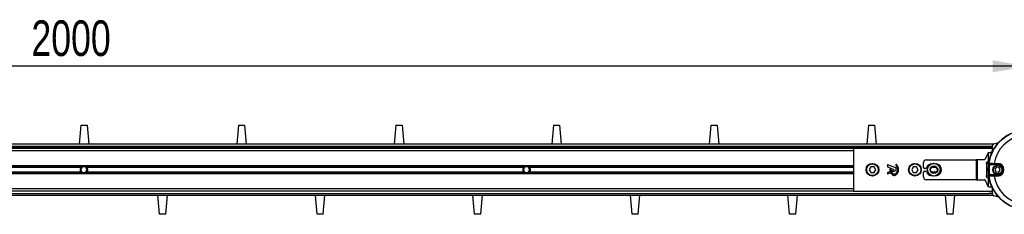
# Model space of a CAD drawing. Header units: millimetres. Extents: x 0 to 420, y 0 to 297.
# Tile 13 of 17: x 132 to 215, y 220 to 237. Entities that reach past the tile are written whole.
import ezdxf

# ---------------------------------------------------------------- set-up
doc = ezdxf.new("R2010")
doc.units = ezdxf.units.MM
doc.layers.add('QUOTE', color=174, linetype='Continuous')
doc.styles.add('SLDTEXTSTYLE3', font='TXT', dxfattribs={"width": 0.75})
doc.dimstyles.new('SLDDIMSTYLE0', dxfattribs={"dimtxt": 3, "dimasz": 3, "dimexe": 0, "dimexo": 0.0625, "dimgap": 0.75, "dimtad": 1, "dimlfac": 12.544143, "dimrnd": 1e-09, "dimzin": 12, "dimdsep": 46, "dimtxsty": 'SLDTEXTSTYLE3', "dimsah": 1, "dimcen": 0.09, "dimadec": 0, "dimazin": 3, "dimtfac": 1, "dimtdec": 3, "dimtofl": 0, "dimtmove": 0, "dimatfit": 3, "dimfxl": 0, "dimfrac": 2, "dimtolj": 1, "dimtzin": 12, "dimarcsym": 0})

# ---------------------------------------------------------------- blocks, each defined once
blk = doc.blocks.new('_D')
at = {"layer": 'QUOTE'}
for p, q in [((57.97, 226.172), (57.97, 234.882)), ((217.407, 226.172), (217.407, 234.882)), ((217.407, 232.882), (57.97, 232.882))]:
    blk.add_line(p, q, dxfattribs=at)
for points in [[(57.97, 232.882), (60.97, 232.382), (60.97, 233.382)], [(217.407, 232.882), (214.407, 233.382), (214.407, 232.382)]]:
    blk.add_solid(points, dxfattribs=at)
at = {"layer": 'QUOTE', "insert": (133.255, 236.749), "char_height": 3, "attachment_point": 1, "style": 'SLDTEXTSTYLE3'}
blk.add_mtext('2000', dxfattribs=at)

msp = doc.modelspace()

# ---------------------------------------------------------------- linework, layer by layer
at = {"color": 7, "linetype": 'Continuous', "lineweight": 25}
for p, q in [((137.42904, 227.91877), (137.28955, 226.3244)), ((137.42904, 227.91877), (137.94724, 227.91877)), ((137.94724, 227.91877), (138.08673, 226.3244)), ((150.72495, 227.91877), (150.58546, 226.3244)), ((150.72495, 227.91877), (151.24316, 227.91877)), ((151.24316, 227.91877), (151.38265, 226.3244)), ((164.02086, 227.91877), (163.88138, 226.3244)), ((164.02086, 227.91877), (164.53907, 227.91877)), ((164.53907, 227.91877), (164.67856, 226.3244)), ((177.31678, 227.91877), (177.17729, 226.3244)), ((177.31678, 227.91877), (177.83498, 227.91877)), ((177.83498, 227.91877), (177.97447, 226.3244)), ((190.61269, 227.91877), (190.4732, 226.3244)), ((190.61269, 227.91877), (191.1309, 227.91877)), ((191.1309, 227.91877), (191.27039, 226.3244)), ((203.9086, 227.91877), (203.76912, 226.3244)), ((203.9086, 227.91877), (204.42681, 227.91877)), ((204.42681, 227.91877), (204.5663, 226.3244)), ((214.42667, 226.3244), (57.96966, 226.3244)), ((60.16192, 226.16497), (214.37732, 226.16497)), ((214.37732, 225.6885), (214.37732, 226.20907)), ((214.49549, 226.36307), (214.9251, 226.47819)), ((60.2815, 226.04539), (214.37732, 226.04539)), ((202.6587, 225.96567), (72.71758, 225.96567)), ((202.6587, 225.76637), (72.71758, 225.76637)), ((137.40027, 226.04539), (137.48884, 225.96567)), ((137.88744, 225.96567), (137.97601, 226.04539)), ((174.27006, 226.04539), (174.35864, 225.96567)), ((174.75723, 225.96567), (174.84581, 226.04539)), ((202.6587, 225.96567), (202.6587, 222.37834)), ((214.37732, 225.96567), (202.6587, 225.96567)), ((211.13986, 226.04539), (211.22844, 225.96567)), ((211.62703, 225.96567), (211.71561, 226.04539)), ((214.0086, 225.6016), (213.75463, 225.05094)), ((214.0086, 225.6016), (214.0086, 224.84961)), ((214.37732, 225.72118), (214.2976, 225.64813)), ((214.2976, 225.64813), (214.2976, 225.51752)), ((202.6587, 224.50284), (77.89928, 224.50284)), ((205.5167, 224.57077), (205.5167, 224.43936)), ((206.23821, 224.32365), (205.56064, 224.60029)), ((206.23984, 224.60555), (206.22267, 224.58497)), ((208.56083, 224.3713), (208.56083, 224.76989)), ((208.79999, 225.00905), (213.02122, 225.00905)), ((213.02122, 225.00905), (213.02122, 223.33496)), ((213.09347, 225.00905), (213.02122, 225.00905)), ((213.09347, 225.00905), (213.09347, 223.33496)), ((213.70911, 225.00905), (213.09347, 225.00905)), ((213.88516, 224.69017), (213.88516, 223.65383)), ((214.05879, 224.69017), (213.88516, 224.69017)), ((214.0086, 224.84961), (213.95254, 224.84961)), ((214.08739, 224.84961), (214.0086, 224.84961)), ((214.04876, 224.58779), (214.12787, 224.578)), ((214.81577, 224.578), (214.12787, 224.578)), ((214.14593, 224.61785), (214.81577, 224.61785)), ((214.51443, 224.62902), (214.51443, 224.70873)), ((214.51443, 224.70873), (214.81577, 224.70873)), ((214.81577, 224.62902), (214.51443, 224.62902)), ((214.81577, 224.62902), (214.81577, 224.70873)), ((214.81577, 224.61785), (214.81577, 224.62902)), ((214.81577, 224.578), (214.81577, 224.61785)), ((202.6587, 223.84117), (77.89928, 223.84117)), ((137.51601, 224.41642), (100.49223, 224.41642)), ((137.51601, 223.92759), (100.49223, 223.92759)), ((137.46475, 224.37066), (100.5435, 224.37066)), ((137.46475, 223.97335), (100.5435, 223.97335)), ((137.55006, 224.41116), (137.41199, 224.172)), ((137.41199, 224.172), (137.55006, 223.93285)), ((137.82622, 224.41116), (137.55006, 224.41116)), ((137.55006, 223.93285), (137.82622, 223.93285)), ((137.96429, 224.172), (137.82622, 224.41116)), ((137.82622, 223.93285), (137.96429, 224.172)), ((174.88405, 224.41642), (137.86027, 224.41642)), ((174.88405, 223.92759), (137.86027, 223.92759)), ((174.83278, 224.37066), (137.91154, 224.37066)), ((174.83278, 223.97335), (137.91154, 223.97335)), ((174.9181, 224.41116), (174.78002, 224.172)), ((174.78002, 224.172), (174.9181, 223.93285)), ((175.19425, 224.41116), (174.9181, 224.41116)), ((174.9181, 223.93285), (175.19425, 223.93285)), ((175.33233, 224.172), (175.19425, 224.41116)), ((175.19425, 223.93285), (175.33233, 224.172)), ((202.6587, 224.41642), (175.22831, 224.41642)), ((202.6587, 223.92759), (175.22831, 223.92759)), ((202.6587, 224.37066), (175.27957, 224.37066)), ((202.6587, 223.97335), (175.27957, 223.97335)), ((204.11499, 224.41116), (203.97692, 224.172)), ((203.97692, 224.172), (204.11499, 223.93285)), ((204.39115, 224.41116), (204.11499, 224.41116)), ((204.11499, 223.93285), (204.39115, 223.93285)), ((204.52922, 224.172), (204.39115, 224.41116)), ((204.39115, 223.93285), (204.52922, 224.172)), ((205.5167, 223.90465), (205.5167, 223.86003)), ((205.53653, 224.40983), (206.04674, 224.20153)), ((205.68861, 223.99627), (205.53653, 223.93418)), ((205.56064, 223.83051), (205.72903, 223.89926)), ((205.74627, 223.94137), (205.72996, 223.97933)), ((205.79844, 224.24994), (205.77155, 224.26119)), ((206.04674, 224.14248), (205.90927, 224.08636)), ((205.94729, 223.98838), (206.23821, 224.10715)), ((206.25805, 224.13668), (206.25805, 224.29413)), ((207.70233, 224.41116), (207.56425, 224.172)), ((207.56425, 224.172), (207.70233, 223.93285)), ((207.97848, 224.41116), (207.70233, 224.41116)), ((207.70233, 223.93285), (207.97848, 223.93285)), ((208.11655, 224.172), (207.97848, 224.41116)), ((207.97848, 223.93285), (208.11655, 224.172)), ((208.56083, 223.57412), (208.56083, 223.97271)), ((208.73282, 224.29158), (208.64055, 224.29158)), ((208.64055, 224.05243), (208.73282, 224.05243)), ((209.61917, 224.37066), (209.25037, 224.37066)), ((209.61917, 223.97335), (209.25037, 223.97335)), ((209.55193, 224.41642), (209.31762, 224.41642)), ((209.55193, 223.92759), (209.31762, 223.92759)), ((213.88516, 223.65383), (214.05879, 223.65383)), ((214.04876, 223.75622), (214.12787, 223.76601)), ((214.12787, 223.76601), (214.81577, 223.76601)), ((214.81577, 223.72616), (214.14593, 223.72616)), ((214.51443, 223.63528), (214.51443, 223.71499)), ((214.51443, 223.71499), (214.81577, 223.71499)), ((214.81577, 223.63528), (214.51443, 223.63528)), ((214.73488, 224.38744), (214.58875, 224.20967)), ((214.58875, 224.20967), (214.66964, 223.99424)), ((214.66964, 223.99424), (214.89665, 223.95657)), ((214.9619, 224.34977), (214.73488, 224.38744)), ((214.81577, 223.76601), (214.81577, 223.72616)), ((214.81577, 223.72616), (214.81577, 223.71499)), ((214.81577, 223.71499), (214.81577, 223.63528)), ((214.89665, 223.95657), (215.04278, 224.13434)), ((215.04278, 224.13434), (214.9619, 224.34977)), ((213.02122, 223.33496), (208.79999, 223.33496)), ((213.02122, 223.33496), (213.09347, 223.33496)), ((213.09347, 223.33496), (213.70911, 223.33496)), ((213.75463, 223.29307), (214.0086, 222.74241)), ((213.95254, 223.4944), (214.0086, 223.4944)), ((214.0086, 223.4944), (214.0086, 222.74241)), ((214.0086, 223.4944), (214.08739, 223.4944)), ((214.2976, 222.82649), (214.2976, 222.69588)), ((57.96966, 222.01961), (214.42667, 222.01961)), ((60.16192, 222.17904), (214.11176, 222.17904)), ((202.6587, 222.57764), (72.71758, 222.57764)), ((202.6587, 222.37834), (72.71758, 222.37834)), ((144.07699, 220.42524), (143.93751, 222.01961)), ((144.5952, 220.42524), (144.73469, 222.01961)), ((157.37291, 220.42524), (157.23342, 222.01961)), ((157.89111, 220.42524), (158.0306, 222.01961)), ((170.66882, 220.42524), (170.52933, 222.01961)), ((171.18703, 220.42524), (171.32652, 222.01961)), ((183.96473, 220.42524), (183.82525, 222.01961)), ((184.48294, 220.42524), (184.62243, 222.01961)), ((197.26065, 220.42524), (197.12116, 222.01961)), ((197.77885, 220.42524), (197.91834, 222.01961)), ((202.6587, 222.37834), (214.37732, 222.37834)), ((210.55656, 220.42524), (210.41707, 222.01961)), ((211.07477, 220.42524), (211.21426, 222.01961)), ((214.37758, 222.12571), (214.12293, 222.17061)), ((214.1257, 222.20225), (214.37732, 222.20225)), ((214.37732, 222.1643), (214.1998, 222.17983)), ((214.2976, 222.69588), (214.37732, 222.62283)), ((214.37732, 222.13494), (214.37732, 222.65551)), ((214.9251, 221.86582), (214.49549, 221.98094)), ((144.5952, 220.42524), (144.07699, 220.42524)), ((157.89111, 220.42524), (157.37291, 220.42524)), ((171.18703, 220.42524), (170.66882, 220.42524)), ((184.48294, 220.42524), (183.96473, 220.42524)), ((197.77885, 220.42524), (197.26065, 220.42524)), ((211.07477, 220.42524), (210.55656, 220.42524))]:
    msp.add_line(p, q, dxfattribs=at)
at = {"color": 7, "linetype": 'Continuous', "lineweight": 25, "flags": 128}
for points in [[(213.88516, 224.69017), (213.88646, 224.72128), (213.89029, 224.75119), (213.89652, 224.77875), (213.9049, 224.80291), (213.91511, 224.82274), (213.92676, 224.83748), (213.9394, 224.84655), (213.95254, 224.84961)], [(214.06724, 224.71024), (214.06911, 224.7131), (214.07057, 224.71533)], [(213.95254, 223.4944), (213.9394, 223.49746), (213.92676, 223.50653), (213.91511, 223.52127), (213.9049, 223.5411), (213.89652, 223.56526), (213.89029, 223.59282), (213.88646, 223.62273), (213.88516, 223.65383)], [(214.07057, 223.62868), (214.0687, 223.63153), (214.06724, 223.63377)]]:
    msp.add_lwpolyline(points, dxfattribs=at)
at = {"color": 7, "linetype": 'Continuous', "lineweight": 25}
for centre, radius in [((217.40662, 224.172), 3.38769), ((204.25307, 224.172), 0.5381), ((204.25307, 224.172), 0.51817), ((204.25307, 224.172), 0.49425), ((207.8404, 224.172), 0.5381), ((207.8404, 224.172), 0.51817), ((207.8404, 224.172), 0.49425), ((209.43774, 224.172), 0.5492), ((209.43774, 224.172), 0.54918), ((209.43774, 224.172), 0.54479), ((209.43774, 224.172), 0.52887), ((209.43774, 224.172), 0.32305), ((209.43774, 224.172), 0.31887), ((209.43477, 224.172), 0.27104), ((214.81577, 224.172), 0.3986), ((214.81577, 224.172), 0.35077)]:
    msp.add_circle(centre, radius, dxfattribs=at)
for centre, radius, start, end in [((217.40662, 224.172), 3.38, 99.2502967, 170.7497033), ((217.40662, 224.172), 2.94157, 100.5131234, 169.4868766), ((214.53675, 226.20907), 0.15944, 105, 180), ((137.68814, 224.172), 0.29894, 54.8447195, 125.1552805), ((137.68814, 224.172), 0.29097, 57.139529, 122.860471), ((175.05618, 224.172), 0.29894, 54.8447195, 125.1552805), ((175.05618, 224.172), 0.29097, 57.139529, 122.860471), ((205.54858, 224.57077), 0.03189, 67.7907115, 180), ((205.54858, 224.43936), 0.03189, 180, 247.7907107), ((206.24715, 224.56454), 0.03189, 140.1668901, 228.9770905), ((206.26432, 224.58512), 0.03189, 48.8059027, 140.1668901), ((208.79999, 224.76989), 0.23916, 90, 180), ((209.27533, 224.172), 0.49824, 99.6052077, 159.8287287), ((209.59421, 224.172), 0.49824, 280.6791297, 79.3208703), ((213.6977, 225.06713), 0.05919, 281.1133759, 344.1250046), ((217.40662, 224.172), 3.38351, 172.9412605, 187.0587395), ((214.14593, 224.69757), 0.07971, 170.8546287, 205.7005219), ((214.14927, 224.70254), 0.07973, 170.7654847, 269.9897842), ((214.14595, 224.69758), 0.07973, 205.6998837, 269.9875317), ((217.40662, 224.172), 3.30379, 172.9412605, 187.0587395), ((214.81577, 224.172), 0.53672, 270, 90), ((214.81577, 224.172), 0.45701, 270, 90), ((214.81577, 224.172), 0.44585, 270, 90), ((214.81577, 224.172), 0.40599, 270, 90), ((137.68814, 224.172), 0.29894, 234.8447189, 305.1552811), ((137.68814, 224.172), 0.29097, 237.1395284, 302.8604716), ((175.05618, 224.172), 0.29894, 234.8447189, 305.1552811), ((175.05618, 224.172), 0.29097, 237.1395284, 302.8604716), ((205.54858, 223.90465), 0.03189, 112.2092685, 180), ((205.54858, 223.86003), 0.03189, 180, 292.2092572), ((205.70067, 223.96675), 0.03189, 23.2458373, 112.2092685), ((205.75924, 224.23177), 0.03189, 67.2904935, 176.6713494), ((205.71697, 223.92878), 0.03189, 292.2092572, 23.2458373), ((205.78613, 224.22052), 0.03189, 0.0349954, 67.2904935), ((205.92132, 224.05684), 0.03189, 112.209261, 196.9349786), ((205.93524, 224.0179), 0.03189, 202.3787029, 292.2092914), ((206.03468, 224.172), 0.03189, 292.209261, 67.7907107), ((206.22616, 224.29413), 0.03189, 0, 67.7907115), ((206.22616, 224.13668), 0.03189, 292.2092914, 0), ((208.64055, 224.3713), 0.07972, 180, 270), ((208.64055, 223.97271), 0.07972, 90, 180), ((208.73282, 224.3713), 0.07972, 270, 339.8287287), ((208.73282, 223.97271), 0.07972, 20.1712713, 90), ((209.27533, 224.172), 0.49824, 200.1712713, 260.3947923), ((214.14593, 223.64644), 0.07971, 144.7025089, 189.1445286), ((214.14927, 223.64147), 0.07973, 90.0102158, 189.2345153), ((217.40662, 224.172), 3.38, 189.2502967, 260.7497033), ((214.14595, 223.64643), 0.07973, 90.0126958, 144.7042113), ((217.40662, 224.172), 2.94157, 190.5131234, 259.4868766), ((208.79999, 223.57412), 0.23916, 180, 270), ((213.6977, 223.27688), 0.05919, 15.8749954, 78.8866241), ((214.12599, 222.18628), 0.01597, 91.0244428, 258.9755572), ((214.53675, 222.13494), 0.15944, 180, 255)]:
    msp.add_arc(centre, radius, start, end, dxfattribs=at)
for centre, major_axis, ratio, start_param, end_param in [((217.40662, 221.71559), (0, 4.75379), 0.86604739, 0.91276564, 0.91408404), ((217.40662, 226.62842), (0, 4.75379), 0.86604739, 2.22750861, 2.22882701), ((214.26127, 222.1624), (0.13565, -0.03985), 0.00479343, 3.10782516, 4.2435224)]:
    msp.add_ellipse(centre, major_axis=major_axis, ratio=ratio, start_param=start_param, end_param=end_param, dxfattribs=at)
for points in [[(214.0086, 225.6016), (214.02359, 225.60547), (214.05358, 225.61323), (214.12423, 225.62486), (214.20709, 225.6365), (214.26743, 225.64425), (214.2976, 225.64813)], [(214.2976, 222.69588), (214.26743, 222.69976), (214.20709, 222.70751), (214.12423, 222.71915), (214.05358, 222.73078), (214.02359, 222.73854), (214.0086, 222.74241)]]:
    msp.add_open_spline(points, degree=3, dxfattribs=at)
for points, knots in [([(206.22622, 224.54048), (206.26135, 224.49894), (206.33434, 224.41262), (206.36575, 224.25741), (206.36238, 224.11316), (206.3325, 223.99046), (206.27407, 223.88842), (206.2064, 223.8263), (206.14302, 223.79623), (206.09759, 223.78803), (206.06328, 223.79037), (206.02668, 223.79874), (205.98368, 223.81883), (205.93803, 223.85654), (205.90115, 223.9026), (205.8672, 223.95633), (205.83962, 224.02527), (205.82093, 224.11456), (205.81906, 224.18287), (205.81802, 224.22054)], [0, 0, 0, 0, 0.10898458, 0.22643075, 0.31013217, 0.40192043, 0.47943801, 0.54569368, 0.58480239, 0.62057823, 0.6379505, 0.65431901, 0.69660163, 0.73281682, 0.77364168, 0.81591419, 0.86145512, 0.92360935, 1, 1, 1, 1]), ([(206.45381, 224.19651), (206.45123, 224.23823), (206.44599, 224.32294), (206.40207, 224.47184), (206.32957, 224.55709), (206.28533, 224.60912)], [0, 0, 0, 0, 0.2744297, 0.55715603, 1, 1, 1, 1]), ([(214.04876, 224.58779), (214.05054, 224.60166), (214.05409, 224.62933), (214.05957, 224.6662), (214.06408, 224.69397), (214.06662, 224.70801), (214.06707, 224.70965), (214.06724, 224.71024)], [0, 0, 0, 0, 0.22191221, 0.44275024, 0.6617521, 0.8773894, 1, 1, 1, 1]), ([(214.07437, 224.66315), (214.07258, 224.66708), (214.06894, 224.67507), (214.06675, 224.68669), (214.06619, 224.69541), (214.06629, 224.69854), (214.06631, 224.69914)], [0, 0, 0, 0, 0.337786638, 0.686159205, 0.939997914, 1, 1, 1, 1]), ([(214.07057, 224.71533), (214.07593, 224.71591), (214.08665, 224.71707), (214.16297, 224.71695), (214.27457, 224.71527), (214.39878, 224.71235), (214.48136, 224.70976), (214.51443, 224.70873)], [0, 0, 0, 0, 0.21287359, 0.42546251, 0.63920635, 0.85549824, 1, 1, 1, 1]), ([(214.14593, 224.61785), (214.14577, 224.61766), (214.14532, 224.61712), (214.1428, 224.61248), (214.1384, 224.60346), (214.13309, 224.59155), (214.12961, 224.58252), (214.12787, 224.578)], [0, 0, 0, 0, 0.119476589, 0.332020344, 0.55185939, 0.775764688, 1, 1, 1, 1]), ([(214.51443, 224.62902), (214.48721, 224.62899), (214.41929, 224.62891), (214.31715, 224.62816), (214.22534, 224.62676), (214.16253, 224.6249), (214.15368, 224.62351), (214.14925, 224.62281)], [0, 0, 0, 0, 0.14488136, 0.36155244, 0.57533965, 0.78764269, 1, 1, 1, 1]), ([(137.46475, 223.97335), (137.45305, 223.98651), (137.4426, 224.00058), (137.42412, 224.03069), (137.41603, 224.0469), (137.40288, 224.08077), (137.39786, 224.09823), (137.39102, 224.13429), (137.38921, 224.15315), (137.38918, 224.1903), (137.39088, 224.20869), (137.39769, 224.24515), (137.40279, 224.26295), (137.41585, 224.29671), (137.42392, 224.31297), (137.44253, 224.34336), (137.45304, 224.35749), (137.46475, 224.37066)], [0, 0, 0, 0, 0.125, 0.125, 0.25, 0.25, 0.375, 0.375, 0.5, 0.5, 0.625, 0.625, 0.75, 0.75, 0.875, 0.875, 1, 1, 1, 1]), ([(137.46475, 224.37066), (137.47224, 224.37908), (137.48084, 224.38772), (137.49838, 224.4033), (137.50752, 224.41044), (137.51601, 224.41642)], [0, 0, 0, 0, 0.5, 0.5, 1, 1, 1, 1]), ([(137.51601, 223.92759), (137.50751, 223.93358), (137.49842, 223.94068), (137.48083, 223.9563), (137.47224, 223.96492), (137.46475, 223.97335)], [0, 0, 0, 0, 0.5, 0.5, 1, 1, 1, 1]), ([(137.53026, 224.41642), (137.52108, 224.41049), (137.51142, 224.40348), (137.49734, 224.39177), (137.49278, 224.38772), (137.48388, 224.37932), (137.47953, 224.37494), (137.47553, 224.37066)], [0, 0, 0, 0, 0.5, 0.5, 0.75, 0.75, 1, 1, 1, 1]), ([(137.47553, 223.97335), (137.48353, 223.9648), (137.49269, 223.95611), (137.51136, 223.94057), (137.5211, 223.93351), (137.53026, 223.92759)], [0, 0, 0, 0, 0.5, 0.5, 1, 1, 1, 1]), ([(137.90075, 224.37066), (137.89276, 224.37921), (137.88359, 224.3879), (137.86492, 224.40344), (137.85518, 224.4105), (137.84602, 224.41642)], [0, 0, 0, 0, 0.5, 0.5, 1, 1, 1, 1]), ([(137.84602, 223.92759), (137.8552, 223.93352), (137.86487, 223.94053), (137.87894, 223.95224), (137.88351, 223.95629), (137.8924, 223.96469), (137.89675, 223.96907), (137.90075, 223.97335)], [0, 0, 0, 0, 0.5, 0.5, 0.75, 0.75, 1, 1, 1, 1]), ([(137.86027, 224.41642), (137.86877, 224.41043), (137.87786, 224.40333), (137.89545, 224.38771), (137.90404, 224.37909), (137.91154, 224.37066)], [0, 0, 0, 0, 0.5, 0.5, 1, 1, 1, 1]), ([(137.91154, 223.97335), (137.90404, 223.96493), (137.89544, 223.95629), (137.8779, 223.94071), (137.86876, 223.93357), (137.86027, 223.92759)], [0, 0, 0, 0, 0.5, 0.5, 1, 1, 1, 1]), ([(137.91154, 224.37066), (137.92323, 224.3575), (137.93369, 224.34343), (137.95216, 224.31332), (137.96026, 224.29711), (137.9734, 224.26324), (137.97842, 224.24578), (137.98526, 224.20972), (137.98707, 224.19086), (137.9871, 224.15371), (137.9854, 224.13531), (137.97859, 224.09886), (137.97349, 224.08106), (137.96043, 224.0473), (137.95237, 224.03104), (137.93375, 224.00065), (137.92324, 223.98652), (137.91154, 223.97335)], [0, 0, 0, 0, 0.125, 0.125, 0.25, 0.25, 0.375, 0.375, 0.5, 0.5, 0.625, 0.625, 0.75, 0.75, 0.875, 0.875, 1, 1, 1, 1]), ([(174.83278, 223.97335), (174.82109, 223.98651), (174.81063, 224.00058), (174.79215, 224.03069), (174.78406, 224.0469), (174.77092, 224.08077), (174.7659, 224.09823), (174.75905, 224.13429), (174.75725, 224.15315), (174.75722, 224.1903), (174.75891, 224.20869), (174.76573, 224.24515), (174.77083, 224.26295), (174.78388, 224.29671), (174.79195, 224.31297), (174.81057, 224.34336), (174.82108, 224.35749), (174.83278, 224.37066)], [0, 0, 0, 0, 0.125, 0.125, 0.25, 0.25, 0.375, 0.375, 0.5, 0.5, 0.625, 0.625, 0.75, 0.75, 0.875, 0.875, 1, 1, 1, 1]), ([(174.83278, 224.37066), (174.84028, 224.37908), (174.84888, 224.38772), (174.86642, 224.4033), (174.87556, 224.41044), (174.88405, 224.41642)], [0, 0, 0, 0, 0.5, 0.5, 1, 1, 1, 1]), ([(174.88405, 223.92759), (174.87554, 223.93358), (174.86646, 223.94068), (174.84887, 223.9563), (174.84028, 223.96492), (174.83278, 223.97335)], [0, 0, 0, 0, 0.5, 0.5, 1, 1, 1, 1]), ([(174.8983, 224.41642), (174.88912, 224.41049), (174.87945, 224.40348), (174.86538, 224.39177), (174.86081, 224.38772), (174.85192, 224.37932), (174.84757, 224.37494), (174.84357, 224.37066)], [0, 0, 0, 0, 0.5, 0.5, 0.75, 0.75, 1, 1, 1, 1]), ([(174.84357, 223.97335), (174.85156, 223.9648), (174.86072, 223.95611), (174.8794, 223.94057), (174.88914, 223.93351), (174.8983, 223.92759)], [0, 0, 0, 0, 0.5, 0.5, 1, 1, 1, 1]), ([(175.26879, 224.37066), (175.26079, 224.37921), (175.25163, 224.3879), (175.23296, 224.40344), (175.22322, 224.4105), (175.21406, 224.41642)], [0, 0, 0, 0, 0.5, 0.5, 1, 1, 1, 1]), ([(175.21406, 223.92759), (175.22323, 223.93352), (175.2329, 223.94053), (175.24697, 223.95224), (175.25154, 223.95629), (175.26044, 223.96469), (175.26478, 223.96907), (175.26879, 223.97335)], [0, 0, 0, 0, 0.5, 0.5, 0.75, 0.75, 1, 1, 1, 1]), ([(175.22831, 224.41642), (175.23681, 224.41043), (175.2459, 224.40333), (175.26348, 224.38771), (175.27208, 224.37909), (175.27957, 224.37066)], [0, 0, 0, 0, 0.5, 0.5, 1, 1, 1, 1]), ([(175.27957, 223.97335), (175.27208, 223.96493), (175.26347, 223.95629), (175.24594, 223.94071), (175.2368, 223.93357), (175.22831, 223.92759)], [0, 0, 0, 0, 0.5, 0.5, 1, 1, 1, 1]), ([(175.27957, 224.37066), (175.29127, 224.3575), (175.30172, 224.34343), (175.3202, 224.31332), (175.32829, 224.29711), (175.34144, 224.26324), (175.34646, 224.24578), (175.3533, 224.20972), (175.3551, 224.19086), (175.35514, 224.15371), (175.35344, 224.13531), (175.34663, 224.09886), (175.34153, 224.08106), (175.32847, 224.0473), (175.3204, 224.03104), (175.30179, 224.00065), (175.29128, 223.98652), (175.27957, 223.97335)], [0, 0, 0, 0, 0.125, 0.125, 0.25, 0.25, 0.375, 0.375, 0.5, 0.5, 0.625, 0.625, 0.75, 0.75, 0.875, 0.875, 1, 1, 1, 1]), ([(205.72741, 224.23363), (205.72782, 224.17871), (205.7286, 224.07509), (205.7736, 223.93471), (205.8357, 223.83095), (205.90325, 223.76577), (205.96356, 223.72671), (206.01329, 223.70743), (206.05373, 223.69951), (206.09963, 223.69636), (206.16261, 223.70513), (206.24643, 223.74176), (206.32882, 223.81202), (206.39802, 223.91784), (206.44507, 224.04932), (206.4508, 224.14585), (206.45381, 224.19651)], [0, 0, 0, 0, 0.11735319, 0.22141323, 0.31240811, 0.3742876, 0.42130986, 0.46598312, 0.48783682, 0.50961399, 0.56460822, 0.62241534, 0.7039898, 0.79319256, 0.89144332, 1, 1, 1, 1]), ([(205.89081, 224.04755), (205.89333, 224.03968), (205.89783, 224.02558), (205.90333, 224.01183), (205.90575, 224.00576)], [0, 0, 0, 0, 0.558138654, 1, 1, 1, 1]), ([(214.06724, 223.63377), (214.06686, 223.63535), (214.06611, 223.63852), (214.06241, 223.66), (214.05753, 223.69117), (214.05269, 223.7252), (214.04985, 223.74757), (214.04876, 223.75622)], [0, 0, 0, 0, 0.21190404, 0.42486415, 0.64104474, 0.86118213, 1, 1, 1, 1]), ([(214.51443, 223.63528), (214.46396, 223.63374), (214.36295, 223.63065), (214.22861, 223.6279), (214.12831, 223.62683), (214.07808, 223.62731), (214.07259, 223.62831), (214.07057, 223.62868)], [0, 0, 0, 0, 0.21982892, 0.43999401, 0.65884934, 0.87496666, 1, 1, 1, 1]), ([(214.12787, 223.76601), (214.12894, 223.76319), (214.13172, 223.75588), (214.13643, 223.74487), (214.14117, 223.73477), (214.14481, 223.72774), (214.14556, 223.72668), (214.14593, 223.72616)], [0, 0, 0, 0, 0.14001619, 0.36327889, 0.58147636, 0.79302006, 1, 1, 1, 1]), ([(214.14925, 223.7212), (214.15092, 223.72079), (214.15546, 223.71967), (214.19683, 223.71794), (214.27935, 223.71631), (214.38984, 223.7152), (214.4729, 223.71506), (214.51443, 223.71499)], [0, 0, 0, 0, 0.1247127, 0.34042654, 0.55918865, 0.77962349, 1, 1, 1, 1]), ([(214.1998, 222.17983), (214.18923, 222.18057), (214.16799, 222.18207), (214.14341, 222.17981), (214.12953, 222.17585), (214.12418, 222.17372), (214.12137, 222.17213), (214.12072, 222.1713), (214.12135, 222.1709), (214.1223, 222.17071), (214.12286, 222.17062), (214.12293, 222.17061)], [0, 0, 0, 0, 0.323343, 0.64997238, 0.7362313, 0.82297245, 0.88800526, 0.9381719, 0.97267281, 0.99633828, 1, 1, 1, 1])]:
    msp.add_open_spline(points, degree=3, knots=knots, dxfattribs=at)

# ---------------------------------------------------------------- dimensions: what is measured, and where the dimension line sits
at = {"layer": 'QUOTE'}
dim = msp.add_linear_dim(base=(57.96966, 232.8819), p1=(217.40662, 224.172), p2=(57.96966, 224.172), dimstyle='SLDDIMSTYLE0', dxfattribs=at)
dim.commit()
dim.dimension.update_dxf_attribs({"geometry": '_D', "text_midpoint": (137.68814, 232.8819), "dimtype": 160})

doc.saveas('drawing.dxf')
